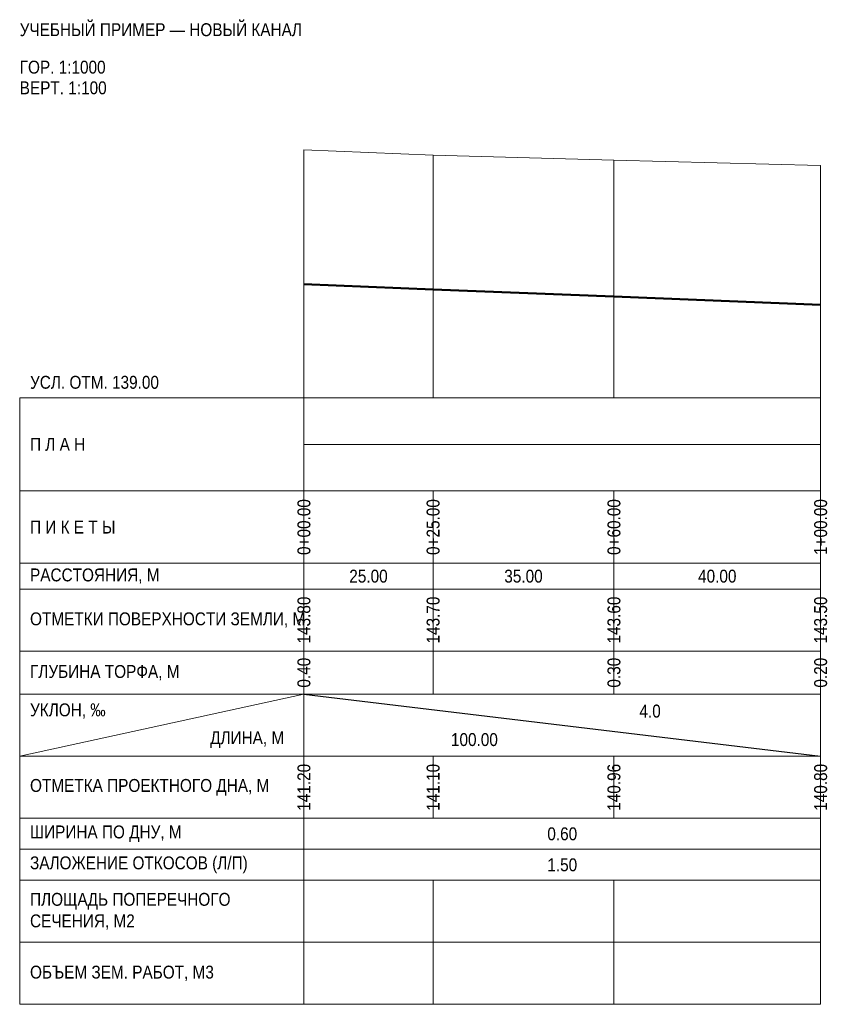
# Model space of a CAD drawing. Header units: metres. Extents: x -55 to 101, y -117 to 73.
import ezdxf
from ezdxf.enums import TextEntityAlignment as Align

# ---------------------------------------------------------------- set-up
doc = ezdxf.new("R2010")
doc.units = ezdxf.units.M
for name, color, linetype in [('PROF_GRID', 7, 'Continuous'), ('PROF_GROUND', 7, 'Continuous'), ('PROF_ORD', 7, 'Continuous'), ('PROF_PROJECT', 7, 'Continuous'), ('PROF_SLOPE', 7, 'Continuous'), ('PROF_TEXT', 7, 'Continuous')]:
    doc.layers.add(name, color=color, linetype=linetype)
doc.styles.get("Standard").update_dxf_attribs({"font": 'Arial.ttf'})

msp = doc.modelspace()

# ---------------------------------------------------------------- linework, layer by layer
at = {"layer": 'PROF_GRID', "color": 8, "lineweight": 18}
for points in [[(-55, 0), (100, 0)], [(-55, 0), (-55, -117.375)], [(0, 0), (0, -117.375)], [(100, 0), (100, -117.375)], [(0, -9), (100, -9)], [(-55, -18), (100, -18)], [(0, -18), (0, -32)], [(25, -18), (25, -32)], [(60, -18), (60, -32)], [(100, -18), (100, -32)], [(-55, -32), (100, -32)], [(0, -32), (0, -37)], [(25, -32), (25, -37)], [(60, -32), (60, -37)], [(100, -32), (100, -37)], [(-55, -37), (100, -37)], [(0, -37), (0, -49)], [(25, -37), (25, -49)], [(60, -37), (60, -49)], [(100, -37), (100, -49)], [(-55, -49), (100, -49)], [(0, -49), (0, -57.375)], [(25, -49), (25, -57.375)], [(60, -49), (60, -57.375)], [(100, -49), (100, -57.375)], [(-55, -57.375), (100, -57.375)], [(-55, -69.375), (0, -57.375)], [(0, -57.375), (0, -69.375)], [(100, -57.375), (100, -69.375)], [(-55, -69.375), (100, -69.375)], [(0, -69.375), (0, -81.375)], [(25, -69.375), (25, -81.375)], [(60, -69.375), (60, -81.375)], [(100, -69.375), (100, -81.375)], [(-55, -81.375), (100, -81.375)], [(-55, -87.375), (100, -87.375)], [(-55, -93.375), (100, -93.375)], [(0, -93.375), (0, -105.375)], [(25, -93.375), (25, -105.375)], [(60, -93.375), (60, -105.375)], [(100, -93.375), (100, -105.375)], [(-55, -105.375), (100, -105.375)], [(0, -105.375), (0, -117.375)], [(25, -105.375), (25, -117.375)], [(60, -105.375), (60, -117.375)], [(100, -105.375), (100, -117.375)], [(-55, -117.375), (100, -117.375)]]:
    msp.add_lwpolyline(points, dxfattribs=at)
at = {"layer": 'PROF_GROUND', "color": 7, "lineweight": 18}
msp.add_lwpolyline([(0, 48), (25, 47), (60, 46), (100, 45)], dxfattribs=at)
at = {"layer": 'PROF_ORD', "color": 8, "lineweight": 18}
for points in [[(0, 0), (0, 48)], [(25, 0), (25, 47)], [(60, 0), (60, 46)], [(100, 0), (100, 45)]]:
    msp.add_lwpolyline(points, dxfattribs=at)
at = {"layer": 'PROF_PROJECT', "color": 1, "lineweight": 50}
msp.add_lwpolyline([(0, 22), (25, 21), (60, 19.6), (100, 18)], dxfattribs=at)
at = {"layer": 'PROF_SLOPE', "color": 7, "lineweight": 30}
msp.add_lwpolyline([(0, -57.375), (100, -69.375)], dxfattribs=at)

# ---------------------------------------------------------------- texts
at = {"layer": 'PROF_TEXT', "color": 7, "lineweight": 18, "width": 0.85}
for s, p in [('0+00.00', (0, -25)), ('0+25.00', (25, -25)), ('0+60.00', (60, -25)), ('1+00.00', (100, -25)), ('143.80', (0, -43)), ('143.70', (25, -43)), ('143.60', (60, -43)), ('143.50', (100, -43)), ('0.40', (0, -53.188)), ('0.30', (60, -53.188)), ('0.20', (100, -53.188))]:
    msp.add_text(s, height=2.5, rotation=90, dxfattribs=at).set_placement(p, align=Align.MIDDLE_CENTER)
for s, p in [('25.00', (12.5, -34.5)), ('35.00', (42.5, -34.5)), ('40.00', (80, -34.5)), ('4.0', (67, -60.615)), ('100.00', (33, -66.135)), ('0.60', (50, -84.375)), ('1.50', (50, -90.375))]:
    msp.add_text(s, height=2.5, dxfattribs=at).set_placement(p, align=Align.MIDDLE_CENTER)
at = {"layer": 'PROF_TEXT', "color": 1, "lineweight": 18, "width": 0.85}
for s, p in [('141.20', (0, -75.375)), ('141.10', (25, -75.375)), ('140.96', (60, -75.375)), ('140.80', (100, -75.375))]:
    msp.add_text(s, height=2.5, rotation=90, dxfattribs=at).set_placement(p, align=Align.MIDDLE_CENTER)
at = {"layer": 'PROF_TEXT', "color": 7, "lineweight": 18, "char_height": 2.5, "attachment_point": 4}
for s, insert, width in [('{\\W0.85;\\pxql;УЧЕБНЫЙ ПРИМЕР — НОВЫЙ КАНАЛ}', (-55, 71.25), 155), ('{\\W0.85;\\pxql;ГОР. 1:1000}', (-55, 64), 55), ('{\\W0.85;\\pxql;ВЕРТ. 1:100}', (-55, 60), 55), ('{\\W0.85;\\pxql;УСЛ. ОТМ. 139.00}', (-53, 3), 53), ('{\\W0.85;\\pxql;П Л А Н}', (-53, -9), 51), ('{\\W0.85;\\pxql;П И К Е Т Ы}', (-53, -25), 51), ('{\\W0.85;\\pxql;РАССТОЯНИЯ, М}', (-53, -34.5), 51), ('{\\W0.85;\\pxql;ОТМЕТКИ ПОВЕРХНОСТИ ЗЕМЛИ, М}', (-53, -43), 51), ('{\\W0.85;\\pxql;ГЛУБИНА ТОРФА, М}', (-53, -53.188), 51), ('{\\W0.85;\\pxql;УКЛОН, ‰}', (-53, -60.615), 22), ('{\\W0.85;\\pxql;ДЛИНА, М}', (-18.15, -66.135), 16.5), ('{\\W0.85;\\pxql;ОТМЕТКА ПРОЕКТНОГО ДНА, М}', (-53, -75.375), 51), ('{\\W0.85;\\pxql;ШИРИНА ПО ДНУ, М}', (-53, -84.375), 51), ('{\\W0.85;\\pxql;ЗАЛОЖЕНИЕ ОТКОСОВ (Л/П)}', (-53, -90.375), 51), ('{\\W0.85;\\pxql;ПЛОЩАДЬ ПОПЕРЕЧНОГО СЕЧЕНИЯ, М2}', (-53, -99.375), 51), ('{\\W0.85;\\pxql;ОБЪЕМ ЗЕМ. РАБОТ, М3}', (-53, -111.375), 51)]:
    msp.add_mtext(s, dxfattribs=dict(at, insert=insert, width=width))

doc.saveas('drawing.dxf')
